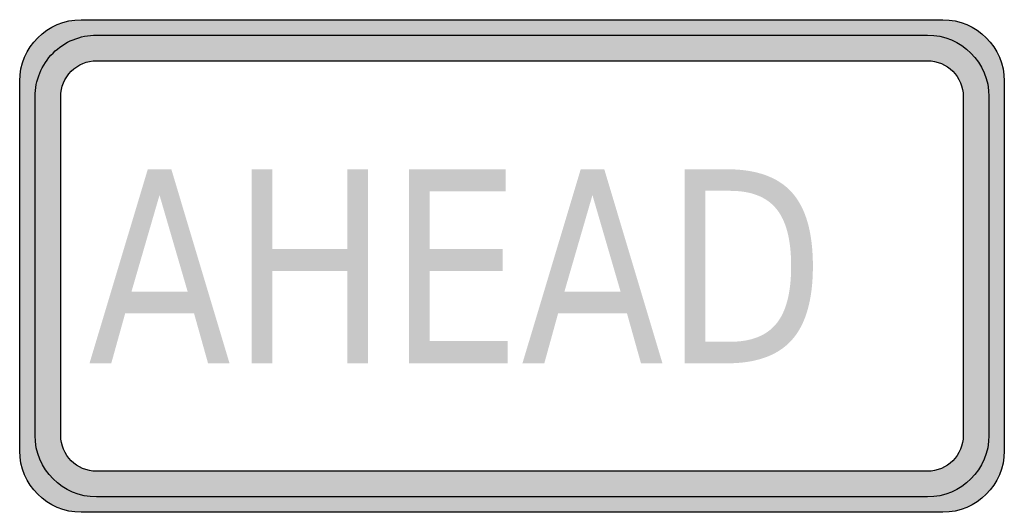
# Model space of a CAD drawing. Header units: inches. Extents: x -0.5 to 0.5, y -0.25 to 0.25.
import ezdxf

# ---------------------------------------------------------------- set-up
doc = ezdxf.new("R2010")
doc.units = ezdxf.units.IN
doc.header["$MEASUREMENT"] = 0

msp = doc.modelspace()

# ---------------------------------------------------------------- hatches: boundary and pattern name
h = msp.add_hatch(color=7)
edge = h.paths.add_edge_path()
edge.add_spline(control_points=[(-0.5, 0.1875), (-0.5, 0.222), (-0.472, 0.25), (-0.4375, 0.25)], knot_values=[0, 0, 0, 0, 1, 1, 1, 1], degree=3, periodic=0)
edge.add_line((-0.4375, 0.25), (0.4375, 0.25))
edge.add_spline(control_points=[(0.4375, 0.25), (0.472, 0.25), (0.5, 0.222), (0.5, 0.1875)], knot_values=[0, 0, 0, 0, 1, 1, 1, 1], degree=3, periodic=0)
edge.add_line((0.5, 0.1875), (0.5, -0.1875))
edge.add_spline(control_points=[(0.5, -0.1875), (0.5, -0.222), (0.472, -0.25), (0.4375, -0.25)], knot_values=[0, 0, 0, 0, 1, 1, 1, 1], degree=3, periodic=0)
edge.add_line((0.4375, -0.25), (-0.4375, -0.25))
edge.add_spline(control_points=[(-0.4375, -0.25), (-0.472, -0.25), (-0.5, -0.222), (-0.5, -0.1875)], knot_values=[0, 0, 0, 0, 1, 1, 1, 1], degree=3, periodic=0)
edge.add_line((-0.5, -0.1875), (-0.5, 0.1875))
edge = h.paths.add_edge_path(flags=0)
edge.add_spline(control_points=[(0.4219, 0.2083), (0.442, 0.2083), (0.4583, 0.192), (0.4583, 0.1719)], knot_values=[0, 0, 0, 0, 1, 1, 1, 1], degree=3, periodic=0)
edge.add_line((0.4583, 0.1719), (0.4583, -0.1719))
edge.add_spline(control_points=[(0.4583, -0.1719), (0.4583, -0.192), (0.442, -0.2083), (0.4219, -0.2083)], knot_values=[0, 0, 0, 0, 1, 1, 1, 1], degree=3, periodic=0)
edge.add_line((0.4219, -0.2083), (-0.4219, -0.2083))
edge.add_spline(control_points=[(-0.4219, -0.2083), (-0.442, -0.2083), (-0.4583, -0.192), (-0.4583, -0.1719)], knot_values=[0, 0, 0, 0, 1, 1, 1, 1], degree=3, periodic=0)
edge.add_line((-0.4583, -0.1719), (-0.4583, 0.1719))
edge.add_spline(control_points=[(-0.4583, 0.1719), (-0.4583, 0.1815), (-0.4545, 0.1908), (-0.4477, 0.1976), (-0.4408, 0.2045), (-0.4316, 0.2083), (-0.4219, 0.2083)], knot_values=[0, 0, 0, 0, 1, 1, 1, 2, 2, 2, 2], degree=3, periodic=0)
edge.add_line((-0.4219, 0.2083), (0.4219, 0.2083))
h = msp.add_hatch(color=7)
edge = h.paths.add_edge_path()
edge.add_spline(control_points=[(-0.4219, 0.2344), (-0.4564, 0.2344), (-0.4844, 0.2064), (-0.4844, 0.1719)], knot_values=[0, 0, 0, 0, 1, 1, 1, 1], degree=3, periodic=0)
edge.add_line((-0.4844, 0.1719), (-0.4844, -0.1719))
edge.add_spline(control_points=[(-0.4844, -0.1719), (-0.4844, -0.1885), (-0.4778, -0.2044), (-0.4661, -0.2161), (-0.4544, -0.2278), (-0.4385, -0.2344), (-0.4219, -0.2344)], knot_values=[0, 0, 0, 0, 1, 1, 1, 2, 2, 2, 2], degree=3, periodic=0)
edge.add_line((-0.4219, -0.2344), (0.4219, -0.2344))
edge.add_spline(control_points=[(0.4219, -0.2344), (0.4384, -0.2344), (0.4543, -0.2278), (0.4661, -0.2161), (0.4778, -0.2044), (0.4844, -0.1885), (0.4844, -0.1719)], knot_values=[0, 0, 0, 0, 1, 1, 1, 2, 2, 2, 2], degree=3, periodic=0)
edge.add_line((0.4844, -0.1719), (0.4844, 0.1719))
edge.add_spline(control_points=[(0.4844, 0.1719), (0.4844, 0.2064), (0.4564, 0.2344), (0.4219, 0.2344)], knot_values=[0, 0, 0, 0, 1, 1, 1, 1], degree=3, periodic=0)
edge.add_line((0.4219, 0.2344), (-0.4219, 0.2344))
edge = h.paths.add_edge_path(flags=0)
edge.add_spline(control_points=[(-0.4219, 0.2083), (-0.442, 0.2083), (-0.4583, 0.192), (-0.4583, 0.1719)], knot_values=[0, 0, 0, 0, 1, 1, 1, 1], degree=3, periodic=0)
edge.add_line((-0.4583, 0.1719), (-0.4583, -0.1719))
edge.add_spline(control_points=[(-0.4583, -0.1719), (-0.4583, -0.192), (-0.442, -0.2083), (-0.4219, -0.2083)], knot_values=[0, 0, 0, 0, 1, 1, 1, 1], degree=3, periodic=0)
edge.add_line((-0.4219, -0.2083), (0.4219, -0.2083))
edge.add_spline(control_points=[(0.4219, -0.2083), (0.442, -0.2083), (0.4583, -0.192), (0.4583, -0.1719)], knot_values=[0, 0, 0, 0, 1, 1, 1, 1], degree=3, periodic=0)
edge.add_line((0.4583, -0.1719), (0.4583, 0.1719))
edge.add_spline(control_points=[(0.4583, 0.1719), (0.4583, 0.1815), (0.4545, 0.1908), (0.4476, 0.1976), (0.4408, 0.2045), (0.4315, 0.2083), (0.4219, 0.2083)], knot_values=[0, 0, 0, 0, 1, 1, 1, 2, 2, 2, 2], degree=3, periodic=0)
edge.add_line((0.4219, 0.2083), (-0.4219, 0.2083))
h = msp.add_hatch(color=7)
h.paths.add_polyline_path([(-0.3699, 0.0982), (-0.346, 0.0982), (-0.2869, -0.0988), (-0.3087, -0.0988), (-0.3229, -0.0482), (-0.3929, -0.0482), (-0.407, -0.0988), (-0.4291, -0.0988), (-0.3699, 0.0982)])
h.paths.add_polyline_path([(-0.358, 0.0719), (-0.3865, -0.0261), (-0.3294, -0.0261), (-0.358, 0.0719)], flags=0)
for points in [[(-0.2644, 0.0982), (-0.2434, 0.0982), (-0.2434, 0.0174), (-0.1673, 0.0174), (-0.1673, 0.0982), (-0.1462, 0.0982), (-0.1462, -0.0988), (-0.1673, -0.0988), (-0.1673, -0.005), (-0.2434, -0.005), (-0.2434, -0.0988), (-0.2644, -0.0988), (-0.2644, 0.0982)], [(-0.1045, 0.0982), (-0.0065, 0.0982), (-0.0065, 0.0757), (-0.0835, 0.0757), (-0.0835, 0.0174), (-0.0096, 0.0174), (-0.0096, -0.005), (-0.0835, -0.005), (-0.0835, -0.0763), (-0.0045, -0.0763), (-0.0045, -0.0988), (-0.1045, -0.0988), (-0.1045, 0.0982)]]:
    msp.add_hatch(color=7).paths.add_polyline_path(points)
h = msp.add_hatch(color=7)
h.paths.add_polyline_path([(0.0698, 0.0982), (0.0937, 0.0982), (0.1528, -0.0988), (0.131, -0.0988), (0.1168, -0.0482), (0.0468, -0.0482), (0.0328, -0.0988), (0.0106, -0.0988), (0.0698, 0.0982)])
h.paths.add_polyline_path([(0.0817, 0.0719), (0.0532, -0.0261), (0.1103, -0.0261), (0.0817, 0.0719)], flags=0)
h = msp.add_hatch(color=7)
edge = h.paths.add_edge_path()
edge.add_line((0.1753, 0.0982), (0.2183, 0.0982))
edge.add_spline(control_points=[(0.2183, 0.0982), (0.2484, 0.0982), (0.2705, 0.0902), (0.2845, 0.0744), (0.2986, 0.0585), (0.3056, 0.0337), (0.3056, -0.0001), (0.3056, -0.034), (0.2985, -0.059), (0.2844, -0.0749), (0.2703, -0.0908), (0.2483, -0.0988), (0.2183, -0.0988)], knot_values=[0, 0, 0, 0, 1, 1, 1, 2, 2, 2, 3, 3, 3, 4, 4, 4, 4], degree=3, periodic=0)
edge.add_line((0.2183, -0.0988), (0.1753, -0.0988))
edge.add_line((0.1753, -0.0988), (0.1753, 0.0982))
edge = h.paths.add_edge_path(flags=0)
edge.add_line((0.1963, 0.0763), (0.1963, -0.0769))
edge.add_line((0.1963, -0.0769), (0.2216, -0.0769))
edge.add_spline(control_points=[(0.2216, -0.0769), (0.243, -0.0769), (0.2586, -0.0707), (0.2686, -0.0584), (0.2786, -0.0461), (0.2835, -0.0266), (0.2835, -0.0001), (0.2835, 0.0263), (0.2786, 0.0456), (0.2686, 0.0579), (0.2586, 0.0701), (0.243, 0.0763), (0.2216, 0.0763)], knot_values=[0, 0, 0, 0, 1, 1, 1, 2, 2, 2, 3, 3, 3, 4, 4, 4, 4], degree=3, periodic=0)
edge.add_line((0.2216, 0.0763), (0.1963, 0.0763))

# ---------------------------------------------------------------- linework, layer by layer
at = {"color": 7}
for points in [[(-0.4375, 0.25), (0.4375, 0.25)], [(-0.4219, 0.2344), (0.4219, 0.2344)], [(-0.4219, 0.2083), (0.4219, 0.2083)], [(-0.5, -0.1875), (-0.5, 0.1875)], [(0.5, 0.1875), (0.5, -0.1875)], [(-0.4844, -0.1719), (-0.4844, 0.1719)], [(-0.4583, -0.1719), (-0.4583, 0.1719)], [(0.4583, 0.1719), (0.4583, -0.1719)], [(0.4844, 0.1719), (0.4844, -0.1719)], [(0.4219, -0.2083), (-0.4219, -0.2083)], [(0.4219, -0.2344), (-0.4219, -0.2344)], [(0.4375, -0.25), (-0.4375, -0.25)]]:
    msp.add_lwpolyline(points, dxfattribs=at)
for points in [[(-0.5, 0.1875), (-0.5, 0.222), (-0.472, 0.25), (-0.4375, 0.25)], [(0.4375, 0.25), (0.472, 0.25), (0.5, 0.222), (0.5, 0.1875)], [(0.4219, 0.2344), (0.4564, 0.2344), (0.4844, 0.2064), (0.4844, 0.1719)], [(0.4219, 0.2083), (0.442, 0.2083), (0.4583, 0.192), (0.4583, 0.1719)], [(-0.4219, -0.2344), (-0.4564, -0.2344), (-0.4844, -0.2064), (-0.4844, -0.1719)], [(-0.4219, -0.2083), (-0.442, -0.2083), (-0.4583, -0.192), (-0.4583, -0.1719)], [(0.4844, -0.1719), (0.4844, -0.2064), (0.4564, -0.2344), (0.4219, -0.2344)], [(0.4583, -0.1719), (0.4583, -0.192), (0.442, -0.2083), (0.4219, -0.2083)], [(-0.4375, -0.25), (-0.472, -0.25), (-0.5, -0.222), (-0.5, -0.1875)], [(0.5, -0.1875), (0.5, -0.222), (0.472, -0.25), (0.4375, -0.25)]]:
    msp.add_open_spline(points, degree=3, dxfattribs=at)
for points in [[(-0.4844, 0.1719), (-0.4844, 0.1884), (-0.4778, 0.2043), (-0.4661, 0.2161), (-0.4544, 0.2278), (-0.4385, 0.2344), (-0.4219, 0.2344)], [(-0.4583, 0.1719), (-0.4583, 0.1815), (-0.4545, 0.1908), (-0.4477, 0.1976), (-0.4408, 0.2045), (-0.4316, 0.2083), (-0.4219, 0.2083)]]:
    msp.add_open_spline(points, degree=3, knots=[0, 0, 0, 0, 1, 1, 1, 2, 2, 2, 2], dxfattribs=at)

doc.saveas('drawing.dxf')
